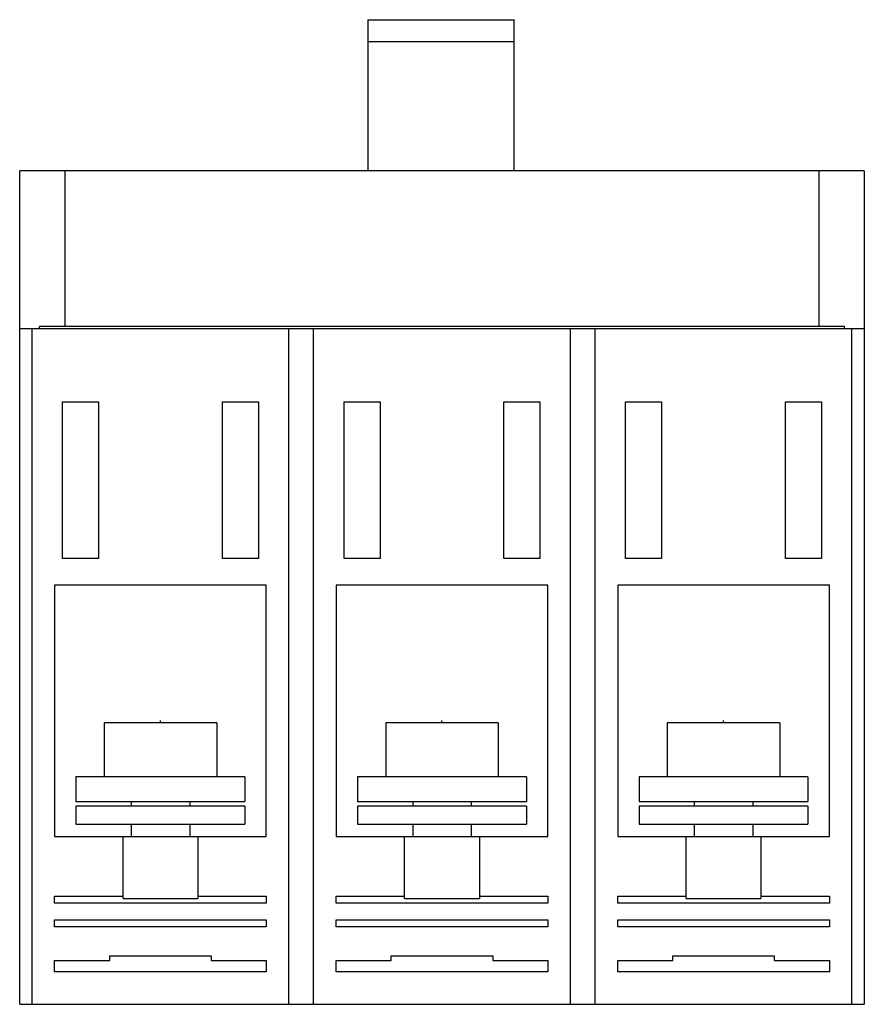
# Model space of a CAD drawing. Header units: millimetres. Extents: x 11.2 to 86.2, y 23.7 to 111.1.
import ezdxf

# ---------------------------------------------------------------- set-up
doc = ezdxf.new("R2010")
doc.units = ezdxf.units.MM
doc.header["$LTSCALE"] = 8.740092
doc.layers.get('0').update_dxf_attribs({"linetype": 'CONTINUOUS'})
doc.layers.add('INTFCLR_74', color=7, linetype='CONTINUOUS')

msp = doc.modelspace()

# ---------------------------------------------------------------- linework, layer by layer
at = {"color": 7, "linetype": 'Continuous'}
for p, q in [((42.115, 111.078), (42.115, 97.672)), ((42.115, 111.078), (55.115, 111.078)), ((55.115, 97.672), (55.115, 111.078)), ((55.115, 109.127), (42.115, 109.127)), ((11.215, 23.662), (11.215, 97.672)), ((86.215, 97.672), (11.215, 97.672)), ((15.215, 97.672), (15.215, 83.852)), ((82.215, 83.852), (82.215, 97.672)), ((86.215, 97.672), (86.215, 23.662)), ((11.215, 83.662), (86.215, 83.662)), ((12.315, 23.662), (12.315, 83.662)), ((12.965, 83.662), (12.965, 83.852)), ((84.465, 83.852), (12.965, 83.852)), ((35.115, 23.662), (35.115, 83.662)), ((37.315, 23.662), (37.315, 83.662)), ((60.115, 23.662), (60.115, 83.662)), ((62.315, 23.662), (62.315, 83.662)), ((84.465, 83.662), (84.465, 83.852)), ((85.115, 23.662), (85.115, 83.662)), ((15.015, 63.252), (15.015, 77.152)), ((15.015, 77.152), (18.215, 77.152)), ((18.215, 77.152), (18.215, 63.252)), ((29.215, 63.252), (29.215, 77.152)), ((29.215, 77.152), (32.415, 77.152)), ((32.415, 77.152), (32.415, 63.252)), ((40.015, 63.252), (40.015, 77.152)), ((40.015, 77.152), (43.215, 77.152)), ((43.215, 77.152), (43.215, 63.252)), ((54.215, 63.252), (54.215, 77.152)), ((54.215, 77.152), (57.415, 77.152)), ((57.415, 77.152), (57.415, 63.252)), ((65.015, 77.152), (68.215, 77.152)), ((65.015, 63.252), (65.015, 77.152)), ((68.215, 77.152), (68.215, 63.252)), ((79.215, 77.152), (82.415, 77.152)), ((79.215, 63.252), (79.215, 77.152)), ((82.415, 77.152), (82.415, 63.252)), ((18.215, 63.252), (15.015, 63.252)), ((32.415, 63.252), (29.215, 63.252)), ((43.215, 63.252), (40.015, 63.252)), ((57.415, 63.252), (54.215, 63.252)), ((68.215, 63.252), (65.015, 63.252)), ((82.415, 63.252), (79.215, 63.252)), ((14.315, 60.862), (14.315, 38.562)), ((33.115, 60.862), (14.315, 60.862)), ((33.115, 38.562), (33.115, 60.862)), ((39.315, 60.862), (39.315, 38.562)), ((58.115, 60.862), (39.315, 60.862)), ((58.115, 38.562), (58.115, 60.862)), ((83.115, 60.862), (64.315, 60.862)), ((64.315, 60.862), (64.315, 38.562)), ((83.115, 38.562), (83.115, 60.862)), ((18.715, 48.662), (18.715, 43.862)), ((28.715, 48.662), (18.715, 48.662)), ((28.715, 48.662), (28.715, 43.862)), ((53.715, 48.662), (43.715, 48.662)), ((43.715, 48.662), (43.715, 43.862)), ((53.715, 48.662), (53.715, 43.862)), ((78.715, 48.662), (68.715, 48.662)), ((68.715, 48.662), (68.715, 43.862)), ((78.715, 48.662), (78.715, 43.862)), ((16.215, 43.862), (16.215, 41.662)), ((31.215, 43.862), (16.215, 43.862)), ((31.215, 43.862), (31.215, 41.662)), ((56.215, 43.862), (41.215, 43.862)), ((41.215, 43.862), (41.215, 41.662)), ((56.215, 43.862), (56.215, 41.662)), ((81.215, 43.862), (66.215, 43.862)), ((66.215, 43.862), (66.215, 41.662)), ((81.215, 43.862), (81.215, 41.662)), ((16.215, 41.662), (31.215, 41.662)), ((16.215, 41.262), (16.215, 39.662)), ((31.215, 41.262), (16.215, 41.262)), ((21.115, 41.662), (21.115, 41.262)), ((26.315, 41.662), (26.315, 41.262)), ((31.215, 41.262), (31.215, 39.662)), ((41.215, 41.662), (56.215, 41.662)), ((56.215, 41.262), (41.215, 41.262)), ((41.215, 41.262), (41.215, 39.662)), ((46.115, 41.662), (46.115, 41.262)), ((51.315, 41.662), (51.315, 41.262)), ((56.215, 41.262), (56.215, 39.662)), ((66.215, 41.662), (81.215, 41.662)), ((81.215, 41.262), (66.215, 41.262)), ((66.215, 41.262), (66.215, 39.662)), ((71.115, 41.662), (71.115, 41.262)), ((76.315, 41.662), (76.315, 41.262)), ((81.215, 41.262), (81.215, 39.662)), ((16.215, 39.662), (31.215, 39.662)), ((21.115, 39.662), (21.115, 38.562)), ((26.315, 39.662), (26.315, 38.562)), ((41.215, 39.662), (56.215, 39.662)), ((46.115, 39.662), (46.115, 38.562)), ((51.315, 39.662), (51.315, 38.562)), ((66.215, 39.662), (81.215, 39.662)), ((71.115, 39.662), (71.115, 38.562)), ((76.315, 39.662), (76.315, 38.562)), ((14.315, 38.562), (33.115, 38.562)), ((20.389, 33.062), (20.389, 38.562)), ((27.041, 38.562), (27.041, 33.062)), ((39.315, 38.562), (58.115, 38.562)), ((45.389, 33.062), (45.389, 38.562)), ((52.041, 38.562), (52.041, 33.062)), ((64.315, 38.562), (83.115, 38.562)), ((70.389, 33.062), (70.389, 38.562)), ((77.041, 38.562), (77.041, 33.062)), ((14.315, 32.652), (14.315, 33.252)), ((14.315, 33.252), (20.389, 33.252)), ((27.041, 33.252), (33.115, 33.252)), ((33.115, 33.252), (33.115, 32.652)), ((39.315, 33.252), (45.389, 33.252)), ((39.315, 32.652), (39.315, 33.252)), ((52.041, 33.252), (58.115, 33.252)), ((58.115, 33.252), (58.115, 32.652)), ((64.315, 33.252), (70.389, 33.252)), ((64.315, 32.652), (64.315, 33.252)), ((77.041, 33.252), (83.115, 33.252)), ((83.115, 33.252), (83.115, 32.652)), ((33.115, 32.652), (14.315, 32.652)), ((20.389, 33.062), (27.041, 33.062)), ((58.115, 32.652), (39.315, 32.652)), ((45.389, 33.062), (52.041, 33.062)), ((83.115, 32.652), (64.315, 32.652)), ((70.389, 33.062), (77.041, 33.062)), ((14.315, 30.552), (14.315, 31.152)), ((14.315, 31.152), (33.115, 31.152)), ((33.115, 31.152), (33.115, 30.552)), ((39.315, 31.152), (58.115, 31.152)), ((39.315, 30.552), (39.315, 31.152)), ((58.115, 31.152), (58.115, 30.552)), ((64.315, 31.152), (83.115, 31.152)), ((64.315, 30.552), (64.315, 31.152)), ((83.115, 31.152), (83.115, 30.552)), ((33.115, 30.552), (14.315, 30.552)), ((58.115, 30.552), (39.315, 30.552)), ((83.115, 30.552), (64.315, 30.552)), ((14.315, 27.552), (19.215, 27.552)), ((14.315, 26.552), (14.315, 27.552)), ((19.215, 27.952), (28.215, 27.952)), ((19.215, 27.552), (19.215, 27.952)), ((28.215, 27.952), (28.215, 27.552)), ((28.215, 27.552), (33.115, 27.552)), ((33.115, 27.552), (33.115, 26.552)), ((39.315, 27.552), (44.215, 27.552)), ((39.315, 26.552), (39.315, 27.552)), ((44.215, 27.952), (53.215, 27.952)), ((44.215, 27.552), (44.215, 27.952)), ((53.215, 27.952), (53.215, 27.552)), ((53.215, 27.552), (58.115, 27.552)), ((58.115, 27.552), (58.115, 26.552)), ((64.315, 27.552), (69.215, 27.552)), ((64.315, 26.552), (64.315, 27.552)), ((69.215, 27.952), (78.215, 27.952)), ((69.215, 27.552), (69.215, 27.952)), ((78.215, 27.952), (78.215, 27.552)), ((78.215, 27.552), (83.115, 27.552)), ((83.115, 27.552), (83.115, 26.552)), ((33.115, 26.552), (14.315, 26.552)), ((58.115, 26.552), (39.315, 26.552)), ((83.115, 26.552), (64.315, 26.552)), ((11.215, 23.662), (86.215, 23.662))]:
    msp.add_line(p, q, dxfattribs=at)
at = {"layer": 'INTFCLR_74', "color": 208, "linetype": 'Continuous', "true_color": 0x37005f}
for p, q in [((23.715, 48.662), (23.715, 48.862)), ((48.715, 48.662), (48.715, 48.862)), ((73.715, 48.662), (73.715, 48.862))]:
    msp.add_line(p, q, dxfattribs=at)

doc.saveas('drawing.dxf')
